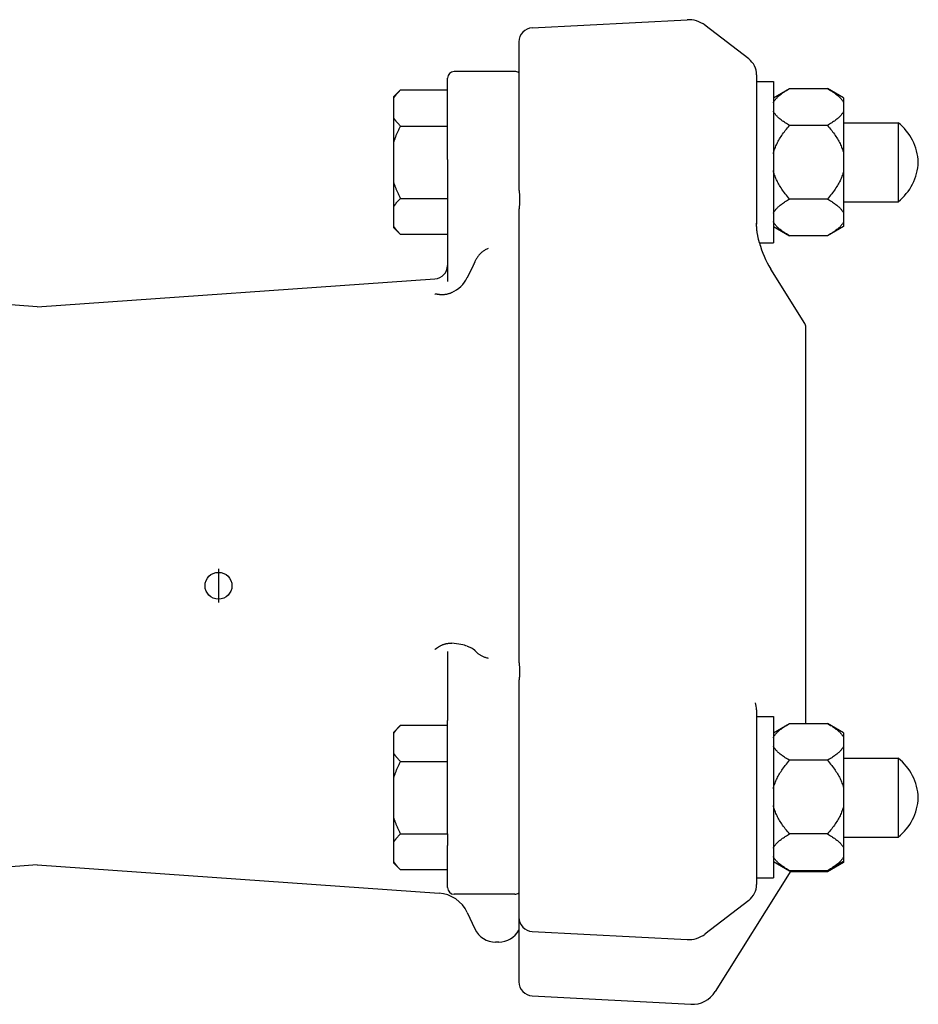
# Model space of a CAD drawing. Header units: millimetres. Extents: x 44 to 4255, y -48 to 483.
# Tile 2 of 5: x 247 to 380, y 157 to 303. Entities that reach past the tile are written whole.
import ezdxf

# ---------------------------------------------------------------- set-up
doc = ezdxf.new("R2010")
doc.units = ezdxf.units.MM
doc.layers.add('DETAIL', color=2, linetype='Continuous')
doc.layers.add('ORIGIN', color=6, linetype='Continuous')

msp = doc.modelspace()

# ---------------------------------------------------------------- linework, layer by layer
at = {"layer": 'DETAIL'}
for p, q in [((322.84, 302.03), (345.87, 303.24)), ((355.01, 297.42), (348.51, 302.41)), ((320.84, 299.93), (320.84, 278.31)), ((310.23, 282.45), (310.23, 294.54)), ((320.23, 295.54), (311.23, 295.54)), ((356.18, 295.04), (356.18, 272.81)), ((356.18, 294.05), (358.68, 294.05)), ((358.68, 294.05), (358.68, 270.05)), ((358.68, 291.61), (361.08, 293)), ((361.08, 293), (366.73, 293)), ((369.13, 291.61), (366.73, 293)), ((302.23, 291.8), (303.23, 292.8)), ((302.23, 291.56), (302.23, 291.8)), ((302.23, 288.66), (302.23, 291.56)), ((303.23, 292.8), (310.23, 292.8)), ((369.13, 291.61), (369.13, 290.88)), ((369.13, 290.88), (369.13, 289.64)), ((302.23, 284.94), (302.23, 288.66)), ((369.13, 289.64), (369.13, 283.29)), ((303.23, 287.42), (310.23, 287.42)), ((366.73, 287.52), (361.08, 287.52)), ((369.13, 287.92), (377.23, 287.92)), ((377.23, 287.92), (377.23, 276.17)), ((302.23, 279.15), (302.23, 284.94)), ((369.13, 283.29), (369.13, 280.8)), ((310.23, 282.45), (310.23, 266.36)), ((369.13, 280.8), (369.13, 274.46)), ((302.23, 275.43), (302.23, 279.15)), ((302.23, 272.54), (302.23, 275.43)), ((303.23, 276.67), (310.23, 276.67)), ((366.73, 276.57), (361.08, 276.57)), ((369.13, 276.17), (377.23, 276.17)), ((320.84, 274.71), (320.84, 208.05)), ((369.13, 274.46), (369.13, 273.21)), ((302.23, 272.3), (302.23, 272.54)), ((358.68, 272.48), (361.08, 271.1)), ((369.13, 272.48), (366.73, 271.1)), ((369.13, 273.21), (369.13, 272.48)), ((302.23, 272.3), (303.23, 271.3)), ((310.23, 271.3), (303.23, 271.3)), ((366.73, 271.1), (361.08, 271.1)), ((356.62, 270.05), (358.68, 270.05)), ((310.23, 266.36), (310.23, 264.32)), ((313.81, 266.19), (313.16, 264.87)), ((363.36, 258.06), (358.3, 266.16)), ((249.24, 260.56), (190.09, 264.7)), ((249.24, 260.56), (308.37, 264.7)), ((363.51, 198.58), (363.51, 257.53)), ((313.16, 210.07), (313.81, 209.81)), ((310.23, 209.26), (310.23, 208.86)), ((310.23, 208.86), (310.23, 199.03)), ((320.84, 204.65), (320.84, 169.75)), ((356.18, 200.62), (356.18, 174.64)), ((356.18, 199.63), (358.68, 199.63)), ((358.68, 199.63), (358.68, 175.63)), ((302.23, 197.3), (303.23, 198.3)), ((303.23, 198.3), (310.23, 198.3)), ((310.23, 182.17), (310.23, 199.03)), ((358.68, 197.19), (361.08, 198.58)), ((361.08, 198.58), (366.73, 198.58)), ((369.13, 197.19), (366.73, 198.58)), ((302.23, 197.06), (302.23, 197.3)), ((302.23, 194.16), (302.23, 197.06)), ((369.13, 197.19), (369.13, 196.46)), ((369.13, 196.46), (369.13, 195.22)), ((369.13, 195.22), (369.13, 188.87)), ((302.23, 190.44), (302.23, 194.16)), ((369.13, 193.42), (377.23, 193.42)), ((377.23, 193.42), (377.23, 181.67)), ((303.23, 192.92), (310.23, 192.92)), ((366.73, 193.1), (361.08, 193.1)), ((302.23, 184.65), (302.23, 190.44)), ((369.13, 188.87), (369.13, 186.38)), ((369.13, 186.38), (369.13, 180.04)), ((302.23, 180.93), (302.23, 184.65)), ((303.23, 182.17), (310.23, 182.17)), ((310.23, 182.17), (310.23, 180.43)), ((366.73, 182.15), (361.08, 182.15)), ((369.13, 181.67), (377.23, 181.67)), ((302.23, 178.04), (302.23, 180.93)), ((310.23, 174.18), (310.23, 180.43)), ((369.13, 180.04), (369.13, 178.79)), ((369.13, 178.79), (369.13, 178.06)), ((249.24, 177.53), (189.5, 173.35)), ((249.24, 177.53), (308.98, 173.35)), ((302.23, 177.8), (302.23, 178.04)), ((302.23, 177.8), (303.23, 176.8)), ((358.68, 178.06), (361.08, 176.68)), ((369.13, 178.06), (366.73, 176.68)), ((369.13, 177.9), (366.73, 176.52)), ((369.13, 178.06), (369.13, 177.9)), ((310.23, 176.8), (303.23, 176.8)), ((361.26, 176.68), (350.02, 158.69)), ((366.73, 176.68), (361.08, 176.68)), ((366.73, 176.52), (361.16, 176.52)), ((356.18, 175.63), (358.68, 175.63)), ((320.23, 173.18), (311.23, 173.18)), ((355.01, 172.26), (348.51, 167.26)), ((313.16, 170.48), (314.31, 168.01)), ((320.84, 169.75), (320.84, 160.16)), ((322.84, 167.65), (345.87, 166.44)), ((317.84, 166.05), (317.39, 166.05)), ((322.84, 158.05), (346.42, 156.82))]:
    msp.add_line(p, q, dxfattribs=at)
at = {"layer": 'DETAIL', "flags": 128}
for points in [[(358.68, 290.88), (358.72, 290.97), (358.77, 291.05), (358.82, 291.13), (358.87, 291.22), (358.93, 291.3), (359, 291.39), (359.07, 291.47), (359.15, 291.56), (359.23, 291.64), (359.31, 291.73), (359.4, 291.82), (359.5, 291.9), (359.6, 291.99), (359.71, 292.08), (359.82, 292.17), (359.94, 292.26), (360.06, 292.35), (360.19, 292.44), (360.32, 292.53), (360.46, 292.62), (360.61, 292.71), (360.76, 292.81), (360.92, 292.9), (361.08, 293)], [(366.73, 293), (366.9, 292.9), (367.05, 292.81), (367.2, 292.71), (367.35, 292.62), (367.49, 292.53), (367.62, 292.44), (367.75, 292.35), (367.88, 292.26), (367.99, 292.17), (368.11, 292.08), (368.21, 291.99), (368.31, 291.9), (368.41, 291.82), (368.5, 291.73), (368.59, 291.64), (368.67, 291.56), (368.74, 291.47), (368.81, 291.39), (368.88, 291.3), (368.94, 291.22), (369, 291.13), (369.05, 291.05), (369.09, 290.97), (369.13, 290.88)], [(302.23, 291.56), (302.26, 291.61), (302.29, 291.66), (302.32, 291.71), (302.36, 291.76), (302.39, 291.81), (302.43, 291.86), (302.46, 291.91), (302.5, 291.96), (302.54, 292.01), (302.58, 292.06), (302.62, 292.11), (302.66, 292.16), (302.7, 292.21), (302.74, 292.27), (302.79, 292.32), (302.83, 292.37), (302.88, 292.42), (302.92, 292.47), (302.97, 292.53), (303.02, 292.58), (303.07, 292.63), (303.12, 292.69), (303.18, 292.74), (303.23, 292.8)], [(303.23, 287.42), (303.18, 287.48), (303.12, 287.53), (303.07, 287.58), (303.02, 287.64), (302.97, 287.69), (302.92, 287.74), (302.88, 287.8), (302.83, 287.85), (302.79, 287.9), (302.74, 287.95), (302.7, 288.01), (302.66, 288.06), (302.62, 288.11), (302.58, 288.16), (302.54, 288.21), (302.5, 288.26), (302.46, 288.31), (302.43, 288.36), (302.39, 288.41), (302.36, 288.46), (302.32, 288.51), (302.29, 288.56), (302.26, 288.61), (302.23, 288.66)], [(361.08, 287.52), (360.92, 287.62), (360.76, 287.71), (360.61, 287.81), (360.46, 287.9), (360.32, 287.99), (360.19, 288.08), (360.06, 288.17), (359.94, 288.26), (359.82, 288.35), (359.71, 288.44), (359.6, 288.53), (359.5, 288.62), (359.4, 288.7), (359.31, 288.79), (359.23, 288.88), (359.15, 288.96), (359.07, 289.05), (359, 289.13), (358.93, 289.22), (358.87, 289.3), (358.82, 289.38), (358.77, 289.47), (358.72, 289.55), (358.68, 289.64)], [(369.13, 289.64), (369.09, 289.55), (369.05, 289.47), (369, 289.38), (368.94, 289.3), (368.88, 289.22), (368.81, 289.13), (368.74, 289.05), (368.67, 288.96), (368.59, 288.88), (368.5, 288.79), (368.41, 288.7), (368.31, 288.62), (368.21, 288.53), (368.11, 288.44), (367.99, 288.35), (367.88, 288.26), (367.75, 288.17), (367.62, 288.08), (367.49, 287.99), (367.35, 287.9), (367.2, 287.81), (367.05, 287.71), (366.9, 287.62), (366.73, 287.52)], [(302.23, 284.94), (302.26, 285.04), (302.29, 285.14), (302.32, 285.24), (302.36, 285.34), (302.39, 285.44), (302.43, 285.54), (302.46, 285.64), (302.5, 285.74), (302.54, 285.85), (302.58, 285.95), (302.62, 286.05), (302.66, 286.15), (302.7, 286.26), (302.74, 286.36), (302.79, 286.46), (302.83, 286.57), (302.88, 286.67), (302.92, 286.78), (302.97, 286.88), (303.02, 286.99), (303.07, 287.1), (303.12, 287.21), (303.18, 287.31), (303.23, 287.42)], [(358.68, 283.29), (358.72, 283.46), (358.77, 283.63), (358.82, 283.8), (358.87, 283.97), (358.93, 284.13), (359, 284.3), (359.07, 284.47), (359.15, 284.64), (359.23, 284.82), (359.31, 284.99), (359.4, 285.16), (359.5, 285.33), (359.6, 285.51), (359.71, 285.69), (359.82, 285.86), (359.94, 286.04), (360.06, 286.22), (360.19, 286.4), (360.32, 286.58), (360.46, 286.77), (360.61, 286.95), (360.76, 287.14), (360.92, 287.33), (361.08, 287.52)], [(366.73, 287.52), (366.9, 287.33), (367.05, 287.14), (367.2, 286.95), (367.35, 286.77), (367.49, 286.58), (367.62, 286.4), (367.75, 286.22), (367.88, 286.04), (367.99, 285.86), (368.11, 285.69), (368.21, 285.51), (368.31, 285.33), (368.41, 285.16), (368.5, 284.99), (368.59, 284.82), (368.67, 284.64), (368.74, 284.47), (368.81, 284.3), (368.88, 284.13), (368.94, 283.97), (369, 283.8), (369.05, 283.63), (369.09, 283.46), (369.13, 283.29)], [(361.08, 276.57), (360.92, 276.76), (360.76, 276.95), (360.61, 277.14), (360.46, 277.33), (360.32, 277.51), (360.19, 277.69), (360.06, 277.87), (359.94, 278.05), (359.82, 278.23), (359.71, 278.41), (359.6, 278.58), (359.5, 278.76), (359.4, 278.93), (359.31, 279.11), (359.23, 279.28), (359.15, 279.45), (359.07, 279.62), (359, 279.79), (358.93, 279.96), (358.87, 280.13), (358.82, 280.3), (358.77, 280.47), (358.72, 280.63), (358.68, 280.8)], [(369.13, 280.8), (369.09, 280.63), (369.05, 280.47), (369, 280.3), (368.94, 280.13), (368.88, 279.96), (368.81, 279.79), (368.74, 279.62), (368.67, 279.45), (368.59, 279.28), (368.5, 279.11), (368.41, 278.93), (368.31, 278.76), (368.21, 278.58), (368.11, 278.41), (367.99, 278.23), (367.88, 278.05), (367.75, 277.87), (367.62, 277.69), (367.49, 277.51), (367.35, 277.33), (367.2, 277.14), (367.05, 276.95), (366.9, 276.76), (366.73, 276.57)], [(303.23, 276.67), (303.18, 276.78), (303.12, 276.89), (303.07, 277), (303.02, 277.1), (302.97, 277.21), (302.92, 277.32), (302.88, 277.42), (302.83, 277.53), (302.79, 277.63), (302.74, 277.73), (302.7, 277.84), (302.66, 277.94), (302.62, 278.04), (302.58, 278.15), (302.54, 278.25), (302.5, 278.35), (302.46, 278.45), (302.43, 278.55), (302.39, 278.65), (302.36, 278.75), (302.32, 278.85), (302.29, 278.95), (302.26, 279.05), (302.23, 279.15)], [(320.84, 278.31), (320.84, 278.31), (320.84, 278.3), (320.84, 278.29), (320.84, 278.28), (320.84, 278.28), (320.84, 278.27), (320.84, 278.26), (320.84, 278.25), (320.84, 278.25), (320.84, 278.24), (320.84, 278.23), (320.84, 278.22), (320.84, 278.21), (320.84, 278.21), (320.84, 278.2), (320.84, 278.19), (320.84, 278.18), (320.84, 278.17), (320.84, 278.17), (320.84, 278.16), (320.84, 278.15), (320.85, 278.14), (320.85, 278.14), (320.85, 278.13)], [(320.85, 278.13), (320.85, 278.11), (320.85, 278.1), (320.85, 278.09), (320.85, 278.07), (320.85, 278.06), (320.85, 278.04), (320.85, 278.03), (320.85, 278.01), (320.85, 278), (320.85, 277.99), (320.85, 277.97), (320.85, 277.96), (320.86, 277.94), (320.86, 277.93), (320.86, 277.91), (320.86, 277.9), (320.86, 277.89), (320.86, 277.87), (320.86, 277.86), (320.86, 277.84), (320.87, 277.83), (320.87, 277.81), (320.87, 277.8), (320.87, 277.78)], [(320.87, 277.78), (320.88, 277.69), (320.89, 277.59), (320.9, 277.49), (320.91, 277.39), (320.92, 277.29), (320.92, 277.19), (320.93, 277.09), (320.93, 277), (320.94, 276.9), (320.94, 276.8), (320.94, 276.7), (320.94, 276.6), (320.95, 276.5), (320.94, 276.4), (320.94, 276.3), (320.94, 276.21), (320.94, 276.11), (320.93, 276.01), (320.93, 275.91), (320.92, 275.81), (320.92, 275.71), (320.91, 275.61), (320.9, 275.52), (320.89, 275.42)], [(302.23, 275.43), (302.26, 275.48), (302.29, 275.53), (302.32, 275.58), (302.36, 275.63), (302.39, 275.68), (302.43, 275.73), (302.46, 275.78), (302.5, 275.83), (302.54, 275.88), (302.58, 275.93), (302.62, 275.99), (302.66, 276.04), (302.7, 276.09), (302.74, 276.14), (302.79, 276.19), (302.83, 276.24), (302.88, 276.3), (302.92, 276.35), (302.97, 276.4), (303.02, 276.46), (303.07, 276.51), (303.12, 276.56), (303.18, 276.62), (303.23, 276.67)], [(320.89, 275.42), (320.89, 275.41), (320.89, 275.39), (320.89, 275.38), (320.89, 275.37), (320.89, 275.36), (320.89, 275.35), (320.89, 275.34), (320.89, 275.33), (320.89, 275.31), (320.88, 275.3), (320.88, 275.29), (320.88, 275.28), (320.88, 275.27), (320.88, 275.26), (320.88, 275.25), (320.88, 275.23), (320.88, 275.22), (320.87, 275.21), (320.87, 275.2), (320.87, 275.19), (320.87, 275.18), (320.87, 275.17), (320.87, 275.16), (320.87, 275.14)], [(358.68, 274.46), (358.72, 274.54), (358.77, 274.63), (358.82, 274.71), (358.87, 274.79), (358.93, 274.88), (359, 274.96), (359.07, 275.05), (359.15, 275.13), (359.23, 275.22), (359.31, 275.3), (359.4, 275.39), (359.5, 275.48), (359.6, 275.57), (359.71, 275.65), (359.82, 275.74), (359.94, 275.83), (360.06, 275.92), (360.19, 276.01), (360.32, 276.1), (360.46, 276.2), (360.61, 276.29), (360.76, 276.38), (360.92, 276.48), (361.08, 276.57)], [(366.73, 276.57), (366.9, 276.48), (367.05, 276.38), (367.2, 276.29), (367.35, 276.2), (367.49, 276.1), (367.62, 276.01), (367.75, 275.92), (367.88, 275.83), (367.99, 275.74), (368.11, 275.65), (368.21, 275.57), (368.31, 275.48), (368.41, 275.39), (368.5, 275.3), (368.59, 275.22), (368.67, 275.13), (368.74, 275.05), (368.81, 274.96), (368.88, 274.88), (368.94, 274.79), (369, 274.71), (369.05, 274.63), (369.09, 274.54), (369.13, 274.46)], [(320.87, 275.14), (320.87, 275.13), (320.86, 275.11), (320.86, 275.09), (320.86, 275.07), (320.86, 275.05), (320.86, 275.03), (320.86, 275.01), (320.85, 274.99), (320.85, 274.98), (320.85, 274.96), (320.85, 274.94), (320.85, 274.92), (320.85, 274.9), (320.85, 274.88), (320.85, 274.87), (320.85, 274.85), (320.85, 274.83), (320.84, 274.81), (320.84, 274.79), (320.84, 274.78), (320.84, 274.76), (320.84, 274.74), (320.84, 274.72), (320.84, 274.71)], [(303.23, 271.3), (303.18, 271.35), (303.12, 271.41), (303.07, 271.46), (303.02, 271.51), (302.97, 271.57), (302.92, 271.62), (302.88, 271.67), (302.83, 271.72), (302.79, 271.78), (302.74, 271.83), (302.7, 271.88), (302.66, 271.93), (302.62, 271.98), (302.58, 272.03), (302.54, 272.09), (302.5, 272.14), (302.46, 272.19), (302.43, 272.24), (302.39, 272.29), (302.36, 272.34), (302.32, 272.39), (302.29, 272.44), (302.26, 272.49), (302.23, 272.54)], [(356.53, 270.39), (356.51, 270.45), (356.49, 270.52), (356.48, 270.59), (356.46, 270.66), (356.44, 270.74), (356.42, 270.82), (356.4, 270.9), (356.38, 270.99), (356.36, 271.09), (356.35, 271.19), (356.33, 271.29), (356.31, 271.4), (356.29, 271.51), (356.27, 271.63), (356.26, 271.75), (356.24, 271.87), (356.23, 272), (356.22, 272.13), (356.21, 272.27), (356.2, 272.4), (356.19, 272.55), (356.19, 272.7), (356.18, 272.85), (356.18, 273)], [(361.08, 271.1), (360.92, 271.19), (360.76, 271.29), (360.61, 271.38), (360.46, 271.47), (360.32, 271.57), (360.19, 271.66), (360.06, 271.75), (359.94, 271.84), (359.82, 271.93), (359.71, 272.02), (359.6, 272.1), (359.5, 272.19), (359.4, 272.28), (359.31, 272.36), (359.23, 272.45), (359.15, 272.54), (359.07, 272.62), (359, 272.71), (358.93, 272.79), (358.87, 272.88), (358.82, 272.96), (358.77, 273.04), (358.72, 273.13), (358.68, 273.21)], [(369.13, 273.21), (369.09, 273.13), (369.05, 273.04), (369, 272.96), (368.94, 272.88), (368.88, 272.79), (368.81, 272.71), (368.74, 272.62), (368.67, 272.54), (368.59, 272.45), (368.5, 272.36), (368.41, 272.28), (368.31, 272.19), (368.21, 272.1), (368.11, 272.02), (367.99, 271.93), (367.88, 271.84), (367.75, 271.75), (367.62, 271.66), (367.49, 271.57), (367.35, 271.47), (367.2, 271.38), (367.05, 271.29), (366.9, 271.19), (366.73, 271.1)], [(356.62, 270.05), (356.62, 270.05), (356.62, 270.06), (356.62, 270.06), (356.62, 270.07), (356.61, 270.08), (356.61, 270.09), (356.61, 270.09), (356.61, 270.1), (356.6, 270.12), (356.6, 270.13), (356.6, 270.14), (356.59, 270.15), (356.59, 270.17), (356.59, 270.18), (356.58, 270.2), (356.58, 270.22), (356.57, 270.24), (356.57, 270.26), (356.56, 270.28), (356.55, 270.3), (356.55, 270.32), (356.54, 270.34), (356.53, 270.37), (356.53, 270.39)], [(356.62, 270.05), (356.69, 269.8), (356.76, 269.55), (356.92, 269.04), (357.11, 268.54), (357.31, 268.05), (357.53, 267.56), (357.77, 267.09), (358.02, 266.62), (358.3, 266.16)], [(316.29, 269.21), (316.17, 269.16), (316.06, 269.11), (315.95, 269.06), (315.84, 269), (315.74, 268.94), (315.63, 268.87), (315.53, 268.8), (315.44, 268.73), (315.34, 268.65), (315.25, 268.57), (315.16, 268.49), (315.07, 268.4), (314.99, 268.31), (314.9, 268.22), (314.83, 268.13), (314.76, 268.03), (314.69, 267.94), (314.62, 267.84), (314.56, 267.75), (314.5, 267.65), (314.45, 267.55), (314.4, 267.46), (314.35, 267.36), (314.31, 267.27)], [(314.07, 266.74), (314.06, 266.71), (314.05, 266.69), (314.04, 266.67), (314.03, 266.64), (314.02, 266.62), (314.01, 266.6), (314, 266.58), (313.99, 266.55), (313.97, 266.53), (313.96, 266.51), (313.95, 266.48), (313.94, 266.46), (313.93, 266.44), (313.92, 266.41), (313.91, 266.39), (313.9, 266.37), (313.89, 266.35), (313.88, 266.32), (313.87, 266.3), (313.85, 266.28), (313.84, 266.26), (313.83, 266.23), (313.82, 266.21), (313.81, 266.19)], [(314.31, 267.27), (314.3, 267.24), (314.29, 267.22), (314.28, 267.19), (314.27, 267.17), (314.26, 267.15), (314.25, 267.12), (314.24, 267.1), (314.22, 267.07), (314.21, 267.05), (314.2, 267.03), (314.19, 267.01), (314.18, 266.98), (314.17, 266.96), (314.16, 266.94), (314.15, 266.92), (314.14, 266.9), (314.13, 266.87), (314.12, 266.85), (314.12, 266.83), (314.11, 266.81), (314.1, 266.79), (314.09, 266.77), (314.08, 266.76), (314.07, 266.74)], [(308.98, 262.35), (308.95, 262.36), (308.93, 262.36), (308.9, 262.37), (308.87, 262.37), (308.85, 262.37), (308.82, 262.38), (308.8, 262.38), (308.77, 262.38), (308.75, 262.39), (308.72, 262.39), (308.7, 262.4), (308.67, 262.4), (308.65, 262.4), (308.62, 262.41), (308.6, 262.41), (308.57, 262.42), (308.55, 262.42), (308.52, 262.42), (308.5, 262.43), (308.47, 262.43), (308.45, 262.44), (308.42, 262.44), (308.4, 262.44), (308.37, 262.45)], [(310.87, 262.65), (310.79, 262.61), (310.7, 262.57), (310.61, 262.54), (310.52, 262.51), (310.43, 262.48), (310.34, 262.45), (310.25, 262.43), (310.16, 262.41), (310.07, 262.39), (309.98, 262.37), (309.89, 262.36), (309.81, 262.35), (309.72, 262.34), (309.64, 262.33), (309.56, 262.33), (309.48, 262.33), (309.4, 262.32), (309.33, 262.33), (309.26, 262.33), (309.2, 262.33), (309.14, 262.34), (309.08, 262.34), (309.03, 262.35), (308.98, 262.35)], [(308.37, 209.61), (308.4, 209.63), (308.42, 209.64), (308.45, 209.66), (308.47, 209.68), (308.5, 209.69), (308.52, 209.71), (308.55, 209.73), (308.57, 209.75), (308.6, 209.76), (308.62, 209.78), (308.65, 209.8), (308.67, 209.81), (308.7, 209.83), (308.72, 209.85), (308.75, 209.87), (308.77, 209.88), (308.8, 209.9), (308.82, 209.92), (308.85, 209.93), (308.87, 209.95), (308.9, 209.97), (308.93, 209.98), (308.95, 210), (308.98, 210.01)], [(308.98, 210.01), (309.04, 210.05), (309.1, 210.09), (309.17, 210.13), (309.24, 210.16), (309.32, 210.2), (309.4, 210.23), (309.48, 210.27), (309.56, 210.3), (309.64, 210.33), (309.72, 210.36), (309.8, 210.38), (309.88, 210.41), (309.97, 210.43), (310.05, 210.45), (310.13, 210.47), (310.22, 210.48), (310.3, 210.49), (310.38, 210.5), (310.47, 210.51), (310.55, 210.52), (310.63, 210.52), (310.71, 210.52), (310.79, 210.51), (310.87, 210.51)], [(313.81, 209.81), (313.82, 209.81), (313.83, 209.81), (313.84, 209.8), (313.85, 209.8), (313.87, 209.79), (313.88, 209.78), (313.89, 209.78), (313.9, 209.77), (313.91, 209.77), (313.92, 209.76), (313.93, 209.75), (313.94, 209.74), (313.95, 209.74), (313.96, 209.73), (313.97, 209.72), (313.99, 209.72), (314, 209.71), (314.01, 209.7), (314.02, 209.69), (314.03, 209.68), (314.04, 209.67), (314.05, 209.67), (314.06, 209.66), (314.07, 209.65)], [(314.07, 209.65), (314.08, 209.64), (314.09, 209.63), (314.1, 209.62), (314.11, 209.62), (314.12, 209.61), (314.13, 209.6), (314.14, 209.59), (314.15, 209.58), (314.16, 209.57), (314.17, 209.56), (314.18, 209.55), (314.19, 209.54), (314.2, 209.53), (314.21, 209.52), (314.22, 209.51), (314.23, 209.5), (314.24, 209.49), (314.25, 209.48), (314.26, 209.47), (314.27, 209.46), (314.28, 209.45), (314.29, 209.44), (314.3, 209.43), (314.31, 209.41)], [(314.31, 209.41), (314.35, 209.37), (314.4, 209.32), (314.45, 209.26), (314.5, 209.21), (314.56, 209.16), (314.62, 209.1), (314.69, 209.05), (314.76, 209), (314.83, 208.94), (314.9, 208.89), (314.99, 208.83), (315.07, 208.78), (315.16, 208.73), (315.25, 208.68), (315.34, 208.63), (315.44, 208.58), (315.53, 208.54), (315.63, 208.5), (315.74, 208.45), (315.84, 208.42), (315.95, 208.38), (316.06, 208.35), (316.17, 208.32), (316.29, 208.29)], [(320.84, 208.05), (320.84, 208.03), (320.84, 208.01), (320.84, 208), (320.84, 207.98), (320.84, 207.96), (320.84, 207.94), (320.85, 207.92), (320.85, 207.9), (320.85, 207.88), (320.85, 207.86), (320.85, 207.84), (320.85, 207.82), (320.85, 207.8), (320.85, 207.78), (320.85, 207.76), (320.85, 207.74), (320.86, 207.72), (320.86, 207.7), (320.86, 207.68), (320.86, 207.66), (320.86, 207.64), (320.86, 207.62), (320.87, 207.6), (320.87, 207.58)], [(320.87, 207.58), (320.87, 207.57), (320.87, 207.56), (320.87, 207.54), (320.87, 207.53), (320.87, 207.52), (320.87, 207.51), (320.88, 207.5), (320.88, 207.48), (320.88, 207.47), (320.88, 207.46), (320.88, 207.45), (320.88, 207.43), (320.88, 207.42), (320.88, 207.41), (320.89, 207.4), (320.89, 207.39), (320.89, 207.37), (320.89, 207.36), (320.89, 207.35), (320.89, 207.34), (320.89, 207.32), (320.89, 207.31), (320.89, 207.3), (320.89, 207.29)], [(320.89, 207.29), (320.9, 207.2), (320.91, 207.11), (320.92, 207.02), (320.92, 206.93), (320.93, 206.84), (320.93, 206.74), (320.94, 206.65), (320.94, 206.56), (320.94, 206.47), (320.94, 206.38), (320.95, 206.29), (320.94, 206.2), (320.94, 206.11), (320.94, 206.02), (320.94, 205.93), (320.93, 205.84), (320.93, 205.75), (320.92, 205.66), (320.92, 205.57), (320.91, 205.48), (320.9, 205.39), (320.89, 205.3), (320.88, 205.2), (320.87, 205.11)], [(320.87, 205.11), (320.87, 205.1), (320.87, 205.09), (320.87, 205.07), (320.86, 205.06), (320.86, 205.05), (320.86, 205.03), (320.86, 205.02), (320.86, 205.01), (320.86, 204.99), (320.86, 204.98), (320.86, 204.97), (320.85, 204.96), (320.85, 204.94), (320.85, 204.93), (320.85, 204.92), (320.85, 204.9), (320.85, 204.89), (320.85, 204.88), (320.85, 204.86), (320.85, 204.85), (320.85, 204.84), (320.85, 204.82), (320.85, 204.81), (320.85, 204.8)], [(320.85, 204.8), (320.85, 204.79), (320.85, 204.79), (320.84, 204.78), (320.84, 204.77), (320.84, 204.77), (320.84, 204.76), (320.84, 204.76), (320.84, 204.75), (320.84, 204.74), (320.84, 204.74), (320.84, 204.73), (320.84, 204.73), (320.84, 204.72), (320.84, 204.71), (320.84, 204.71), (320.84, 204.7), (320.84, 204.69), (320.84, 204.69), (320.84, 204.68), (320.84, 204.68), (320.84, 204.67), (320.84, 204.66), (320.84, 204.66), (320.84, 204.65)], [(302.23, 197.06), (302.26, 197.11), (302.29, 197.16), (302.32, 197.21), (302.36, 197.26), (302.39, 197.31), (302.43, 197.36), (302.46, 197.41), (302.5, 197.46), (302.54, 197.51), (302.58, 197.56), (302.62, 197.61), (302.66, 197.66), (302.7, 197.71), (302.74, 197.77), (302.79, 197.82), (302.83, 197.87), (302.88, 197.92), (302.92, 197.97), (302.97, 198.03), (303.02, 198.08), (303.07, 198.13), (303.12, 198.19), (303.18, 198.24), (303.23, 198.3)], [(358.68, 196.46), (358.72, 196.55), (358.77, 196.63), (358.82, 196.72), (358.87, 196.8), (358.93, 196.88), (359, 196.97), (359.07, 197.05), (359.15, 197.14), (359.23, 197.23), (359.31, 197.31), (359.4, 197.4), (359.5, 197.48), (359.6, 197.57), (359.71, 197.66), (359.82, 197.75), (359.94, 197.84), (360.06, 197.93), (360.19, 198.02), (360.32, 198.11), (360.46, 198.2), (360.61, 198.29), (360.76, 198.39), (360.92, 198.48), (361.08, 198.58)], [(366.73, 198.58), (366.9, 198.48), (367.05, 198.39), (367.2, 198.29), (367.35, 198.2), (367.49, 198.11), (367.62, 198.02), (367.75, 197.93), (367.88, 197.84), (367.99, 197.75), (368.11, 197.66), (368.21, 197.57), (368.31, 197.48), (368.41, 197.4), (368.5, 197.31), (368.59, 197.23), (368.67, 197.14), (368.74, 197.05), (368.81, 196.97), (368.88, 196.88), (368.94, 196.8), (369, 196.72), (369.05, 196.63), (369.09, 196.55), (369.13, 196.46)], [(361.08, 193.1), (360.92, 193.2), (360.76, 193.29), (360.61, 193.39), (360.46, 193.48), (360.32, 193.57), (360.19, 193.66), (360.06, 193.75), (359.94, 193.84), (359.82, 193.93), (359.71, 194.02), (359.6, 194.11), (359.5, 194.2), (359.4, 194.28), (359.31, 194.37), (359.23, 194.46), (359.15, 194.54), (359.07, 194.63), (359, 194.71), (358.93, 194.8), (358.87, 194.88), (358.82, 194.97), (358.77, 195.05), (358.72, 195.13), (358.68, 195.22)], [(369.13, 195.22), (369.09, 195.13), (369.05, 195.05), (369, 194.97), (368.94, 194.88), (368.88, 194.8), (368.81, 194.71), (368.74, 194.63), (368.67, 194.54), (368.59, 194.46), (368.5, 194.37), (368.41, 194.28), (368.31, 194.2), (368.21, 194.11), (368.11, 194.02), (367.99, 193.93), (367.88, 193.84), (367.75, 193.75), (367.62, 193.66), (367.49, 193.57), (367.35, 193.48), (367.2, 193.39), (367.05, 193.29), (366.9, 193.2), (366.73, 193.1)], [(303.23, 192.92), (303.18, 192.98), (303.12, 193.03), (303.07, 193.08), (303.02, 193.14), (302.97, 193.19), (302.92, 193.24), (302.88, 193.3), (302.83, 193.35), (302.79, 193.4), (302.74, 193.45), (302.7, 193.51), (302.66, 193.56), (302.62, 193.61), (302.58, 193.66), (302.54, 193.71), (302.5, 193.76), (302.46, 193.81), (302.43, 193.86), (302.39, 193.91), (302.36, 193.96), (302.32, 194.01), (302.29, 194.06), (302.26, 194.11), (302.23, 194.16)], [(302.23, 190.44), (302.26, 190.54), (302.29, 190.64), (302.32, 190.74), (302.36, 190.84), (302.39, 190.94), (302.43, 191.04), (302.46, 191.14), (302.5, 191.24), (302.54, 191.35), (302.58, 191.45), (302.62, 191.55), (302.66, 191.65), (302.7, 191.76), (302.74, 191.86), (302.79, 191.96), (302.83, 192.07), (302.88, 192.17), (302.92, 192.28), (302.97, 192.38), (303.02, 192.49), (303.07, 192.6), (303.12, 192.71), (303.18, 192.81), (303.23, 192.92)], [(358.68, 188.87), (358.72, 189.04), (358.77, 189.21), (358.82, 189.38), (358.87, 189.55), (358.93, 189.72), (359, 189.89), (359.07, 190.06), (359.15, 190.23), (359.23, 190.4), (359.31, 190.57), (359.4, 190.74), (359.5, 190.92), (359.6, 191.09), (359.71, 191.27), (359.82, 191.44), (359.94, 191.62), (360.06, 191.8), (360.19, 191.98), (360.32, 192.17), (360.46, 192.35), (360.61, 192.54), (360.76, 192.72), (360.92, 192.91), (361.08, 193.1)], [(366.73, 193.1), (366.9, 192.91), (367.05, 192.72), (367.2, 192.54), (367.35, 192.35), (367.49, 192.17), (367.62, 191.98), (367.75, 191.8), (367.88, 191.62), (367.99, 191.44), (368.11, 191.27), (368.21, 191.09), (368.31, 190.92), (368.41, 190.74), (368.5, 190.57), (368.59, 190.4), (368.67, 190.23), (368.74, 190.06), (368.81, 189.89), (368.88, 189.72), (368.94, 189.55), (369, 189.38), (369.05, 189.21), (369.09, 189.04), (369.13, 188.87)], [(361.08, 182.15), (360.92, 182.34), (360.76, 182.53), (360.61, 182.72), (360.46, 182.91), (360.32, 183.09), (360.19, 183.27), (360.06, 183.45), (359.94, 183.63), (359.82, 183.81), (359.71, 183.99), (359.6, 184.17), (359.5, 184.34), (359.4, 184.51), (359.31, 184.69), (359.23, 184.86), (359.15, 185.03), (359.07, 185.2), (359, 185.37), (358.93, 185.54), (358.87, 185.71), (358.82, 185.88), (358.77, 186.05), (358.72, 186.22), (358.68, 186.38)], [(369.13, 186.38), (369.09, 186.22), (369.05, 186.05), (369, 185.88), (368.94, 185.71), (368.88, 185.54), (368.81, 185.37), (368.74, 185.2), (368.67, 185.03), (368.59, 184.86), (368.5, 184.69), (368.41, 184.51), (368.31, 184.34), (368.21, 184.17), (368.11, 183.99), (367.99, 183.81), (367.88, 183.63), (367.75, 183.45), (367.62, 183.27), (367.49, 183.09), (367.35, 182.91), (367.2, 182.72), (367.05, 182.53), (366.9, 182.34), (366.73, 182.15)], [(303.23, 182.17), (303.18, 182.28), (303.12, 182.39), (303.07, 182.5), (303.02, 182.6), (302.97, 182.71), (302.92, 182.82), (302.88, 182.92), (302.83, 183.03), (302.79, 183.13), (302.74, 183.23), (302.7, 183.34), (302.66, 183.44), (302.62, 183.54), (302.58, 183.65), (302.54, 183.75), (302.5, 183.85), (302.46, 183.95), (302.43, 184.05), (302.39, 184.15), (302.36, 184.25), (302.32, 184.35), (302.29, 184.45), (302.26, 184.55), (302.23, 184.65)], [(302.23, 180.93), (302.26, 180.98), (302.29, 181.03), (302.32, 181.08), (302.36, 181.13), (302.39, 181.18), (302.43, 181.23), (302.46, 181.28), (302.5, 181.33), (302.54, 181.38), (302.58, 181.43), (302.62, 181.49), (302.66, 181.54), (302.7, 181.59), (302.74, 181.64), (302.79, 181.69), (302.83, 181.74), (302.88, 181.8), (302.92, 181.85), (302.97, 181.9), (303.02, 181.96), (303.07, 182.01), (303.12, 182.06), (303.18, 182.12), (303.23, 182.17)], [(358.68, 180.04), (358.72, 180.12), (358.77, 180.21), (358.82, 180.29), (358.87, 180.38), (358.93, 180.46), (359, 180.54), (359.07, 180.63), (359.15, 180.71), (359.23, 180.8), (359.31, 180.89), (359.4, 180.97), (359.5, 181.06), (359.6, 181.15), (359.71, 181.24), (359.82, 181.32), (359.94, 181.41), (360.06, 181.5), (360.19, 181.59), (360.32, 181.68), (360.46, 181.78), (360.61, 181.87), (360.76, 181.96), (360.92, 182.06), (361.08, 182.15)], [(366.73, 182.15), (366.9, 182.06), (367.05, 181.96), (367.2, 181.87), (367.35, 181.78), (367.49, 181.68), (367.62, 181.59), (367.75, 181.5), (367.88, 181.41), (367.99, 181.32), (368.11, 181.24), (368.21, 181.15), (368.31, 181.06), (368.41, 180.97), (368.5, 180.89), (368.59, 180.8), (368.67, 180.71), (368.74, 180.63), (368.81, 180.54), (368.88, 180.46), (368.94, 180.38), (369, 180.29), (369.05, 180.21), (369.09, 180.12), (369.13, 180.04)], [(361.08, 176.68), (360.92, 176.77), (360.76, 176.87), (360.61, 176.96), (360.46, 177.06), (360.32, 177.15), (360.19, 177.24), (360.06, 177.33), (359.94, 177.42), (359.82, 177.51), (359.71, 177.6), (359.6, 177.68), (359.5, 177.77), (359.4, 177.86), (359.31, 177.95), (359.23, 178.03), (359.15, 178.12), (359.07, 178.2), (359, 178.29), (358.93, 178.37), (358.87, 178.46), (358.82, 178.54), (358.77, 178.63), (358.72, 178.71), (358.68, 178.79)], [(369.13, 178.79), (369.09, 178.71), (369.05, 178.63), (369, 178.54), (368.94, 178.46), (368.88, 178.37), (368.81, 178.29), (368.74, 178.2), (368.67, 178.12), (368.59, 178.03), (368.5, 177.95), (368.41, 177.86), (368.31, 177.77), (368.21, 177.68), (368.11, 177.6), (367.99, 177.51), (367.88, 177.42), (367.75, 177.33), (367.62, 177.24), (367.49, 177.15), (367.35, 177.06), (367.2, 176.96), (367.05, 176.87), (366.9, 176.77), (366.73, 176.68)], [(303.23, 176.8), (303.18, 176.85), (303.12, 176.91), (303.07, 176.96), (303.02, 177.01), (302.97, 177.07), (302.92, 177.12), (302.88, 177.17), (302.83, 177.22), (302.79, 177.28), (302.74, 177.33), (302.7, 177.38), (302.66, 177.43), (302.62, 177.48), (302.58, 177.53), (302.54, 177.59), (302.5, 177.64), (302.46, 177.69), (302.43, 177.74), (302.39, 177.79), (302.36, 177.84), (302.32, 177.89), (302.29, 177.94), (302.26, 177.99), (302.23, 178.04)], [(368.25, 177.56), (368.2, 177.52), (368.15, 177.47), (368.1, 177.43), (368.05, 177.39), (368, 177.35), (367.94, 177.31), (367.88, 177.26), (367.83, 177.22), (367.77, 177.18), (367.71, 177.13), (367.65, 177.09), (367.58, 177.05), (367.52, 177.01), (367.45, 176.96), (367.39, 176.92), (367.32, 176.87), (367.25, 176.83), (367.18, 176.79), (367.11, 176.74), (367.04, 176.7), (366.96, 176.65), (366.89, 176.61), (366.81, 176.56), (366.73, 176.52)]]:
    msp.add_lwpolyline(points, dxfattribs=at)
at = {"layer": 'DETAIL'}
for centre, radius, start, end in [((346.08, 299.24), 4, 52.4314, 93), ((322.95, 299.93), 2.11, 93, 180), ((353.18, 295.04), 3, 0, 52.4314), ((311.23, 294.54), 1, 90, 180), ((320.23, 294.54), 1, 52.301, 90), ((372.31, 281.7), 7.93, 2.4773, 51.6239), ((372.31, 282.39), 7.93, 308.3761, 357.5227), ((308.23, 266.69), 2, 274, 0), ((362.51, 257.53), 1, 0, 32), ((353.18, 200.62), 3, 0, 19.5044), ((372.31, 187.2), 7.93, 2.4773, 51.6239), ((372.31, 187.89), 7.93, 308.3761, 357.5227), ((353.18, 174.64), 3, 307.5686, 0), ((308.63, 168.36), 5, 25, 86), ((311.23, 174.18), 1, 180, 270), ((320.23, 174.18), 1, 270, 307.699), ((322.95, 169.75), 2.11, 180, 267), ((317.39, 169.45), 3.4, 205, 270), ((317.84, 169.45), 3.4, 270, 332.0258), ((346.08, 170.43), 4, 267, 307.5686), ((322.95, 160.16), 2.11, 180, 267), ((346.63, 160.81), 4, 267, 328)]:
    msp.add_arc(centre, radius, start, end, dxfattribs=at)
for centre, major_axis, ratio, start_param, end_param in [((308.63, 266.87), (-5, 0), 0.943502, 2.036443, 2.70526), ((308.63, 209.68), (5, 0), 0.184779, 0.436332, 1.10515)]:
    msp.add_ellipse(centre, major_axis=major_axis, ratio=ratio, start_param=start_param, end_param=end_param, dxfattribs=at)
at = {"layer": 'ORIGIN'}
msp.add_line((276.18, 221.55), (276.18, 216.55), dxfattribs=at)
msp.add_circle((276.18, 219.05), 2, dxfattribs=at)

doc.saveas('drawing.dxf')
